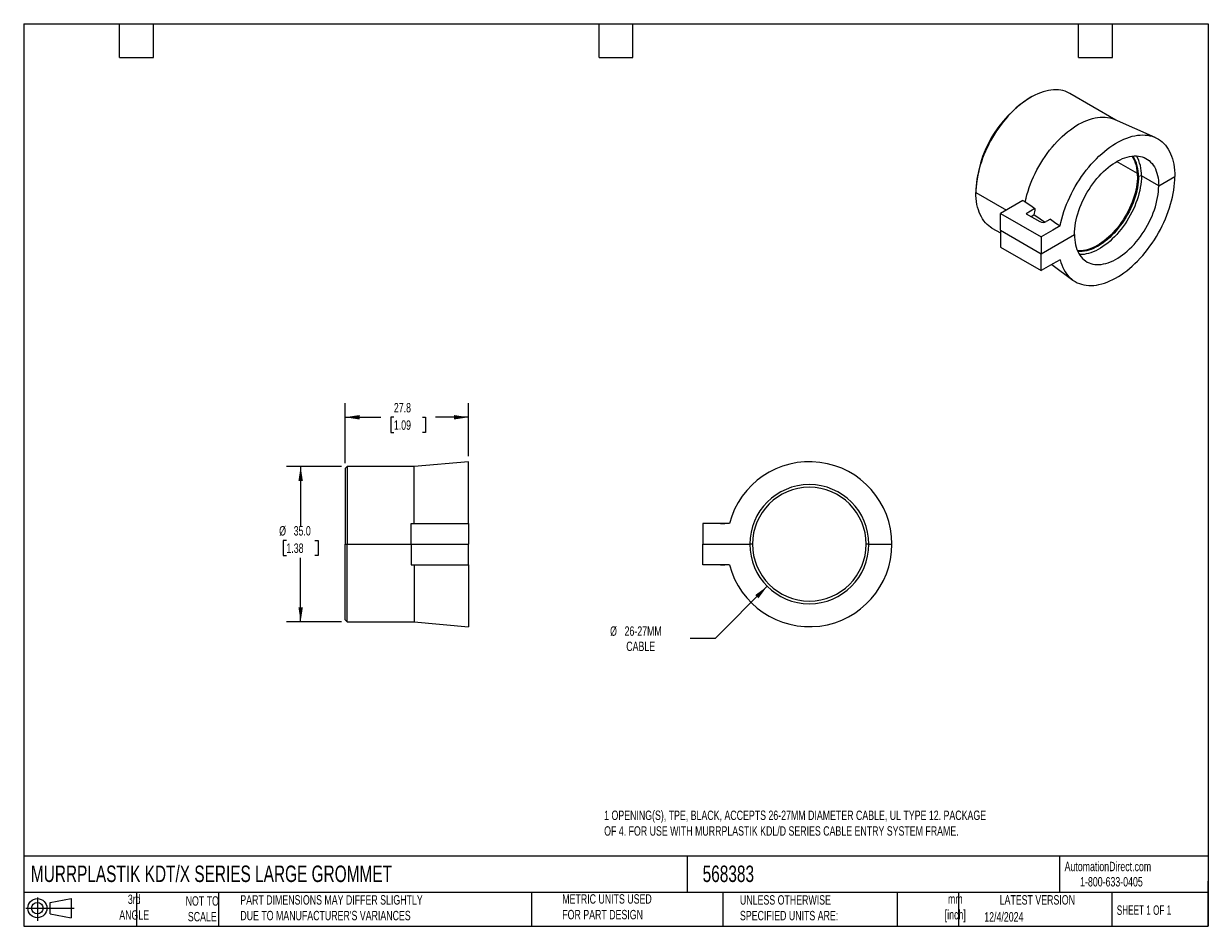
# Model space of a CAD drawing. Header units: millimetres. Extents: x 6 to 273, y 6 to 210.
import ezdxf

# ---------------------------------------------------------------- set-up
doc = ezdxf.new("R2010")
doc.units = ezdxf.units.MM
doc.layers.add('TEXT', color=140, linetype='Continuous', lineweight=25)
doc.styles.add('SLDTEXTSTYLE0', font='TXT', dxfattribs={"width": 0.7})
doc.styles.add('SLDTEXTSTYLE1', font='TXT', dxfattribs={"width": 0.65})
doc.dimstyles.new('SLDDIMSTYLE0', dxfattribs={"dimtxt": 2.158008, "dimasz": 3.302, "dimexe": 0, "dimexo": 0.0625, "dimgap": 0.539502, "dimtad": 0, "dimtih": 1, "dimtoh": 1, "dimrnd": 1e-09, "dimzin": 12, "dimdsep": 46, "dimtxsty": 'SLDTEXTSTYLE0', "dimsah": 1, "dimcen": 0.09, "dimadec": 0, "dimazin": 3, "dimtfac": 1, "dimtofl": 0, "dimtmove": 0, "dimatfit": 3, "dimfxl": 0, "dimfrac": 2, "dimtolj": 1, "dimtzin": 12, "dimarcsym": 0})
doc.dimstyles.new('SLDDIMSTYLE1', dxfattribs={"dimtxt": 2.158008, "dimasz": 3.302, "dimexe": 0, "dimexo": 0.0625, "dimgap": 0.539502, "dimtad": 0, "dimtih": 1, "dimtoh": 1, "dimrnd": 1e-09, "dimzin": 4, "dimdsep": 46, "dimtxsty": 'SLDTEXTSTYLE0', "dimsah": 1, "dimcen": 0.09, "dimadec": 0, "dimazin": 1, "dimtfac": 1, "dimtofl": 0, "dimtmove": 0, "dimatfit": 3, "dimfxl": 0, "dimfrac": 2, "dimtolj": 1, "dimtzin": 12, "dimarcsym": 0})
doc.dimstyles.new('SLDDIMSTYLE2', dxfattribs={"dimtxt": 2.158008, "dimasz": 3.302, "dimexe": 0, "dimexo": 0.0625, "dimgap": 0.539502, "dimtad": 0, "dimtih": 1, "dimtoh": 1, "dimrnd": 1e-09, "dimzin": 12, "dimdsep": 46, "dimtxsty": 'SLDTEXTSTYLE0', "dimsah": 1, "dimcen": 0, "dimadec": 0, "dimazin": 3, "dimtfac": 1, "dimtofl": 0, "dimtmove": 0, "dimatfit": 3, "dimfxl": 0, "dimfrac": 2, "dimtolj": 1, "dimtzin": 12, "dimarcsym": 0})

# ---------------------------------------------------------------- blocks, each defined once
blk = doc.blocks.new('Block11')
at = {"color": 7, "linetype": 'Continuous', "lineweight": 18}
for p, q in [((0, 2.88), (10.87, 2.88)), ((2.59, 5.31), (2.59, 0)), ((5.48, 4.17), (10.18, 5.03)), ((5.48, 1.6), (5.48, 4.17)), ((10.18, 5.03), (10.18, 0.73)), ((5.48, 1.6), (10.18, 0.73))]:
    blk.add_line(p, q, dxfattribs=at)
for radius in [2.15, 1.29]:
    blk.add_circle((2.59, 2.88), radius, dxfattribs=at)
blk = doc.blocks.new('Block12')
at = {"color": 7, "linetype": 'Continuous'}
blk.add_blockref('Block11', (0, 0), dxfattribs=at)
blk = doc.blocks.new('_D')
at = {"color": 7, "linetype": 'Continuous', "lineweight": 0}
for p, q in [((78.7, 110.65), (78.7, 124.12)), ((106.5, 112.22), (106.5, 124.12)), ((78.7, 120.95), (86.77, 120.95)), ((89.69, 120.95), (88.97, 120.95)), ((88.97, 120.95), (88.97, 117.52)), ((96.1, 120.95), (96.83, 120.95)), ((96.83, 120.95), (96.83, 117.52)), ((106.5, 120.95), (99.03, 120.95)), ((88.97, 117.52), (89.69, 117.52)), ((96.83, 117.52), (96.1, 117.52))]:
    blk.add_line(p, q, dxfattribs=at)
at = {"color": 7, "linetype": 'Continuous', "lineweight": 18}
for points in [[(78.7, 120.95), (82.01, 120.44), (82.01, 121.45)], [(106.5, 120.95), (103.2, 121.45), (103.2, 120.44)]]:
    blk.add_solid(points, dxfattribs=at)
at = {"color": 7, "linetype": 'Continuous', "lineweight": 18, "char_height": 2.117, "attachment_point": 1, "style": 'SLDTEXTSTYLE0'}
for s, insert in [('27.8', (89.69, 124.16)), ('1.09', (89.69, 120.25))]:
    blk.add_mtext(s, dxfattribs=dict(at, insert=insert))
blk = doc.blocks.new('_D_1')
at = {"color": 7, "linetype": 'Continuous', "lineweight": 0}
for p, q in [((77.93, 109.88), (65.53, 109.88)), ((68.7, 109.88), (68.7, 96.53)), ((65.5, 93.23), (64.77, 93.23)), ((64.77, 93.23), (64.77, 89.8)), ((71.91, 93.23), (72.63, 93.23)), ((72.63, 93.23), (72.63, 89.8)), ((64.77, 89.8), (65.5, 89.8)), ((68.7, 74.88), (68.7, 89.31)), ((72.63, 89.8), (71.91, 89.8)), ((77.93, 74.88), (65.53, 74.88))]:
    blk.add_line(p, q, dxfattribs=at)
at = {"color": 7, "linetype": 'Continuous', "lineweight": 18}
for points in [[(68.7, 109.88), (68.2, 106.57), (69.21, 106.57)], [(68.7, 74.88), (69.21, 78.18), (68.2, 78.18)]]:
    blk.add_solid(points, dxfattribs=at)
at = {"color": 7, "linetype": 'Continuous', "lineweight": 18, "char_height": 2.117, "attachment_point": 1, "style": 'SLDTEXTSTYLE0'}
for s, insert in [('%%c', (63.87, 96.44)), ('35.0', (67.13, 96.44)), ('1.38', (65.5, 92.53))]:
    blk.add_mtext(s, dxfattribs=dict(at, insert=insert))
blk = doc.blocks.new('_D_2')
at = {"color": 7, "linetype": 'Continuous', "lineweight": 0}
for p, q in [((173.75, 82.9), (161.99, 71.14)), ((161.99, 71.14), (156.43, 71.14))]:
    blk.add_line(p, q, dxfattribs=at)
at = {"color": 7, "linetype": 'Continuous', "lineweight": 18}
blk.add_solid([(173.75, 82.9), (171.06, 80.93), (171.78, 80.21)], dxfattribs=at)
at = {"color": 7, "linetype": 'Continuous', "lineweight": 18, "char_height": 2.117, "attachment_point": 1, "style": 'SLDTEXTSTYLE0'}
for s, insert in [('%%c', (138.37, 73.87)), ('26-27MM', (141.63, 73.87)), ('CABLE', (142.01, 70.44))]:
    blk.add_mtext(s, dxfattribs=dict(at, insert=insert))

msp = doc.modelspace()

# ---------------------------------------------------------------- linework, layer by layer
for p, q in [((233.098, 192.989), (232.744, 192.785)), ((252.234, 187.861), (241.849, 193.856)), ((261.096, 183.94), (251.947, 187.988)), ((257.096, 175.788), (252.402, 178.497)), ((257.096, 175.788), (252.402, 178.497)), ((257.318, 175.17), (257.106, 175.292)), ((257.318, 175.17), (257.106, 175.292)), ((257.987, 175.273), (257.318, 175.17)), ((257.987, 175.273), (257.318, 175.17)), ((261.879, 173.027), (257.987, 175.273)), ((261.879, 173.027), (257.987, 175.273)), ((261.879, 173.027), (265.535, 175.137)), ((261.879, 173.027), (265.535, 175.137)), ((220.725, 171.965), (220.725, 171.557)), ((220.725, 171.965), (220.725, 171.557)), ((220.725, 171.557), (227.584, 167.598)), ((220.725, 171.557), (227.584, 167.598)), ((231.317, 169.753), (226.276, 166.843)), ((231.317, 169.753), (231.826, 169.459)), ((226.276, 166.843), (235.433, 161.557)), ((226.276, 163.046), (226.276, 166.843)), ((234.032, 167.932), (232.039, 166.782)), ((232.039, 166.782), (235.15, 164.986)), ((233.139, 166.147), (233.786, 166.52)), ((237.504, 165.528), (236.565, 164.986)), ((224.351, 163.545), (226.276, 162.433)), ((226.276, 163.046), (235.433, 157.76)), ((226.276, 163.046), (226.276, 159.249)), ((226.276, 163.046), (235.433, 157.76)), ((238.073, 163.08), (235.433, 161.557)), ((239.691, 164.015), (238.073, 163.08)), ((235.433, 157.76), (242.929, 162.087)), ((235.433, 157.76), (242.929, 162.087)), ((235.433, 161.557), (235.433, 157.76)), ((226.276, 159.249), (235.433, 153.963)), ((235.433, 153.963), (235.433, 157.76)), ((238.073, 155.486), (235.433, 153.963)), ((237.788, 155.322), (242.563, 151.837)), ((239.691, 156.421), (238.073, 155.486)), ((79.203, 109.876), (78.703, 109.376)), ((78.703, 109.376), (78.703, 92.376)), ((94.273, 109.876), (79.203, 109.876)), ((106.503, 110.946), (94.273, 109.876)), ((94.273, 97.026), (94.273, 109.876)), ((106.503, 97.026), (106.503, 110.946)), ((93.553, 97.026), (106.503, 97.026)), ((93.553, 92.376), (93.553, 97.026)), ((106.503, 97.026), (106.503, 92.376)), ((159.226, 97.026), (159.226, 92.376)), ((162.958, 97.026), (159.226, 97.026)), ((159.226, 97.026), (159.226, 97.026)), ((165.248, 97.026), (159.226, 97.026)), ((165.248, 97.026), (162.958, 97.026)), ((165.248, 97.026), (163.226, 97.026)), ((163.226, 97.026), (163.226, 97.026)), ((165.248, 97.026), (164.226, 97.026)), ((78.703, 92.376), (79.203, 92.376)), ((78.703, 75.376), (78.703, 92.376)), ((78.703, 92.376), (79.203, 92.376)), ((79.203, 92.376), (93.553, 92.376)), ((79.203, 92.376), (93.553, 92.376)), ((93.553, 92.376), (106.503, 92.376)), ((93.553, 92.376), (106.503, 92.376)), ((93.553, 92.376), (93.553, 87.726)), ((106.503, 87.726), (106.503, 92.376)), ((159.226, 92.376), (169.826, 92.376)), ((159.226, 87.726), (159.226, 92.376)), ((159.226, 92.376), (169.826, 92.376)), ((170.426, 92.376), (169.826, 92.376)), ((170.426, 92.376), (169.826, 92.376)), ((196.626, 92.376), (196.026, 92.376)), ((196.626, 92.376), (196.026, 92.376)), ((196.626, 92.376), (201.796, 92.376)), ((196.626, 92.376), (201.796, 92.376)), ((93.553, 87.726), (106.503, 87.726)), ((94.273, 87.726), (94.273, 74.876)), ((106.503, 87.726), (106.503, 73.806)), ((162.958, 87.726), (159.226, 87.726)), ((165.248, 87.726), (159.226, 87.726)), ((159.226, 87.726), (159.226, 87.726)), ((165.248, 87.726), (162.958, 87.726)), ((163.226, 87.726), (163.226, 87.726)), ((165.248, 87.726), (163.226, 87.726)), ((165.248, 87.726), (164.226, 87.726)), ((78.703, 75.376), (79.203, 74.876)), ((79.203, 74.876), (94.273, 74.876)), ((94.273, 74.876), (106.503, 73.806))]:
    msp.add_line(p, q)
at = {"flags": 128}
for points in [[(241.849, 193.856), (241.74, 193.918), (241.288, 194.141), (240.815, 194.326), (240.323, 194.473), (239.814, 194.58), (239.287, 194.647), (238.745, 194.675), (238.189, 194.664), (237.621, 194.612), (237.041, 194.521), (236.451, 194.391), (235.853, 194.221), (235.249, 194.013), (234.639, 193.767), (234.025, 193.484), (233.408, 193.164), (232.791, 192.808), (232.175, 192.416), (231.561, 191.991), (230.951, 191.533), (230.346, 191.042), (229.748, 190.521), (229.159, 189.971), (228.579, 189.392), (228.01, 188.787), (227.455, 188.157), (226.913, 187.504), (226.386, 186.828), (225.876, 186.133), (225.385, 185.419), (224.912, 184.688), (224.46, 183.942), (224.029, 183.183), (223.621, 182.413), (223.236, 181.634), (222.876, 180.848), (222.541, 180.056), (222.232, 179.261), (221.951, 178.464), (221.697, 177.668), (221.472, 176.875), (221.275, 176.086), (221.108, 175.304), (220.971, 174.53), (220.864, 173.767), (220.787, 173.015), (220.741, 172.278), (220.725, 171.557)], [(231.826, 169.459), (232.007, 170.253), (232.218, 171.052), (232.458, 171.855), (232.726, 172.66), (233.023, 173.465), (233.347, 174.267), (233.697, 175.065), (234.073, 175.856), (234.473, 176.64), (234.897, 177.412), (235.344, 178.173), (235.812, 178.919), (236.3, 179.649), (236.807, 180.361), (237.331, 181.053), (237.872, 181.723), (238.428, 182.371), (238.998, 182.993), (239.579, 183.589), (240.171, 184.156), (240.772, 184.695), (241.381, 185.202), (241.996, 185.677), (242.615, 186.119), (243.237, 186.527), (243.861, 186.899), (244.484, 187.234), (245.105, 187.532), (245.723, 187.792), (246.336, 188.014), (246.943, 188.196), (247.541, 188.339), (248.13, 188.441), (248.707, 188.503), (249.272, 188.525), (249.823, 188.506), (250.359, 188.446), (250.878, 188.346), (251.378, 188.206), (251.86, 188.026), (251.947, 187.988)], [(239.691, 164.015), (239.864, 164.817), (240.066, 165.625), (240.297, 166.438), (240.555, 167.253), (240.842, 168.069), (241.154, 168.884), (241.493, 169.695), (241.858, 170.502), (242.246, 171.302), (242.659, 172.094), (243.093, 172.874), (243.55, 173.643), (244.027, 174.397), (244.523, 175.136), (245.038, 175.857), (245.569, 176.558), (246.117, 177.239), (246.679, 177.898), (247.254, 178.532), (247.841, 179.141), (248.439, 179.723), (249.046, 180.277), (249.661, 180.802), (250.282, 181.296), (250.908, 181.758), (251.538, 182.187), (252.169, 182.582), (252.801, 182.942), (253.432, 183.267), (254.061, 183.555), (254.686, 183.806), (255.306, 184.02), (255.919, 184.196), (256.523, 184.332), (257.119, 184.43), (257.703, 184.489), (258.275, 184.509), (258.833, 184.489), (259.377, 184.431), (259.904, 184.333), (260.414, 184.196), (260.906, 184.02), (261.377, 183.807), (261.828, 183.556), (262.257, 183.267), (262.664, 182.943), (263.046, 182.583), (263.404, 182.187), (263.736, 181.758), (264.042, 181.296), (264.321, 180.803), (264.573, 180.278), (264.796, 179.724), (264.991, 179.142), (265.156, 178.533), (265.292, 177.899), (265.398, 177.24), (265.474, 176.56), (265.52, 175.858), (265.535, 175.137)], [(242.929, 162.087), (242.944, 162.72), (242.99, 163.37), (243.067, 164.033), (243.175, 164.707), (243.312, 165.391), (243.48, 166.082), (243.676, 166.777), (243.901, 167.476), (244.153, 168.174), (244.433, 168.871), (244.738, 169.563), (245.069, 170.248), (245.423, 170.925), (245.8, 171.591), (246.199, 172.244), (246.618, 172.881), (247.056, 173.501), (247.511, 174.102), (247.982, 174.681), (248.468, 175.237), (248.966, 175.768), (249.476, 176.272), (249.995, 176.748), (250.522, 177.194), (251.055, 177.608), (251.593, 177.99), (252.133, 178.338), (252.674, 178.65), (253.215, 178.926), (253.752, 179.165), (254.286, 179.367), (254.813, 179.529), (255.332, 179.653), (255.842, 179.737), (256.34, 179.782), (256.826, 179.786), (257.297, 179.751), (257.752, 179.676), (258.19, 179.562), (258.609, 179.408), (259.008, 179.215), (259.385, 178.985), (259.739, 178.717), (260.069, 178.413), (260.375, 178.074), (260.654, 177.7), (260.907, 177.293), (261.132, 176.854), (261.328, 176.385), (261.495, 175.888), (261.633, 175.363), (261.74, 174.812), (261.817, 174.238), (261.864, 173.642), (261.879, 173.027)], [(239.691, 156.421), (239.864, 155.819), (240.066, 155.244), (240.297, 154.697), (240.555, 154.181), (240.842, 153.695), (241.154, 153.241), (241.493, 152.821), (241.858, 152.435), (242.246, 152.083), (242.659, 151.768), (243.093, 151.489), (243.55, 151.248), (244.027, 151.044), (244.523, 150.879), (245.038, 150.752), (245.569, 150.664), (246.117, 150.615), (246.679, 150.606), (247.254, 150.635), (247.841, 150.704), (248.439, 150.812), (249.046, 150.959), (249.661, 151.145), (250.282, 151.368), (250.908, 151.629), (251.538, 151.926), (252.169, 152.26), (252.801, 152.63), (253.432, 153.034), (254.061, 153.471), (254.686, 153.942), (255.306, 154.444), (255.919, 154.976), (256.523, 155.537), (257.119, 156.126), (257.703, 156.742), (258.275, 157.383), (258.833, 158.047), (259.377, 158.734), (259.904, 159.44), (260.414, 160.166), (260.906, 160.909), (261.377, 161.667), (261.828, 162.439), (262.257, 163.222), (262.664, 164.016), (263.046, 164.818), (263.404, 165.626), (263.736, 166.439), (264.042, 167.254), (264.321, 168.07), (264.573, 168.885), (264.796, 169.697), (264.991, 170.504), (265.156, 171.304), (265.292, 172.095), (265.398, 172.876), (265.474, 173.644), (265.52, 174.398), (265.535, 175.137)], [(257.106, 175.292), (257.091, 174.676), (257.045, 174.043), (256.969, 173.398), (256.862, 172.741), (256.726, 172.075), (256.56, 171.402), (256.366, 170.725), (256.143, 170.046), (255.894, 169.366), (255.617, 168.689), (255.315, 168.017), (254.989, 167.351), (254.639, 166.695), (254.266, 166.05), (253.873, 165.419), (253.46, 164.804), (253.029, 164.206), (252.581, 163.628), (252.117, 163.072), (251.64, 162.54), (251.151, 162.033), (250.651, 161.553), (250.142, 161.102), (249.627, 160.681), (249.106, 160.293), (248.581, 159.937), (248.055, 159.615), (247.529, 159.329), (247.004, 159.079), (246.483, 158.867), (245.968, 158.692), (245.459, 158.556), (244.96, 158.459), (244.47, 158.401), (243.993, 158.382), (243.614, 158.396)], [(257.318, 175.17), (257.303, 174.553), (257.257, 173.921), (257.181, 173.275), (257.074, 172.618), (256.938, 171.953), (256.772, 171.28), (256.578, 170.603), (256.356, 169.923), (256.106, 169.244), (255.829, 168.567), (255.527, 167.894), (255.201, 167.229), (254.851, 166.573), (254.478, 165.928), (254.085, 165.297), (253.672, 164.681), (253.241, 164.084), (252.793, 163.506), (252.329, 162.95), (251.852, 162.417), (251.363, 161.91), (250.863, 161.431), (250.355, 160.98), (249.839, 160.559), (249.318, 160.17), (248.794, 159.814), (248.267, 159.493), (247.741, 159.207), (247.217, 158.957), (246.696, 158.744), (246.18, 158.57), (245.671, 158.433), (245.172, 158.336), (244.682, 158.278), (244.205, 158.26), (243.742, 158.281), (243.662, 158.288)], [(257.987, 175.273), (257.972, 174.64), (257.926, 173.99), (257.849, 173.327), (257.741, 172.653), (257.604, 171.969), (257.436, 171.278), (257.24, 170.582), (257.015, 169.884), (256.763, 169.186), (256.483, 168.489), (256.178, 167.797), (255.847, 167.112), (255.493, 166.435), (255.116, 165.769), (254.717, 165.116), (254.298, 164.479), (253.86, 163.859), (253.405, 163.258), (252.934, 162.679), (252.448, 162.123), (251.95, 161.592), (251.44, 161.087), (250.921, 160.612), (250.394, 160.166), (249.861, 159.751), (249.323, 159.37), (248.783, 159.022), (248.242, 158.71), (247.701, 158.434), (247.164, 158.194), (246.631, 157.993), (246.103, 157.83), (245.584, 157.707), (245.075, 157.623), (244.576, 157.578), (244.09, 157.573), (244.047, 157.575)], [(224.351, 163.545), (224.029, 163.745), (223.621, 164.043), (223.236, 164.378), (222.876, 164.749), (222.541, 165.154), (222.232, 165.593), (221.951, 166.065), (221.697, 166.567), (221.472, 167.101), (221.275, 167.663), (221.108, 168.252), (220.971, 168.867), (220.864, 169.507), (220.787, 170.17), (220.741, 170.854), (220.725, 171.557)], [(242.929, 162.087), (242.944, 161.471), (242.99, 160.875), (243.067, 160.301), (243.175, 159.751), (243.312, 159.226), (243.48, 158.728), (243.676, 158.259), (243.901, 157.82), (244.153, 157.413), (244.433, 157.04), (244.738, 156.7), (245.069, 156.396), (245.423, 156.128), (245.8, 155.898), (246.199, 155.705), (246.618, 155.552), (247.056, 155.437), (247.511, 155.362), (247.982, 155.327), (248.468, 155.331), (248.966, 155.376), (249.476, 155.46), (249.995, 155.584), (250.522, 155.747), (251.055, 155.948), (251.593, 156.187), (252.133, 156.463), (252.674, 156.776), (253.215, 157.123), (253.752, 157.505), (254.286, 157.919), (254.813, 158.365), (255.332, 158.841), (255.842, 159.345), (256.34, 159.876), (256.826, 160.432), (257.297, 161.011), (257.752, 161.612), (258.19, 162.232), (258.609, 162.87), (259.008, 163.522), (259.385, 164.188), (259.739, 164.865), (260.069, 165.551), (260.375, 166.243), (260.654, 166.939), (260.907, 167.638), (261.132, 168.336), (261.328, 169.032), (261.495, 169.722), (261.633, 170.406), (261.74, 171.081), (261.817, 171.744), (261.864, 172.393), (261.879, 173.027)], [(231.826, 169.459), (233.061, 168.604), (234.032, 167.932)], [(236.196, 164.858), (235.175, 165.562), (233.786, 166.52)], [(237.504, 165.528), (238.729, 164.681), (239.691, 164.015)], [(79.203, 109.876), (79.203, 109.871), (79.203, 109.827), (79.203, 109.74), (79.203, 109.61), (79.203, 109.438), (79.203, 109.222), (79.203, 108.965), (79.203, 108.667), (79.203, 108.328), (79.203, 107.949), (79.203, 107.532), (79.203, 107.077), (79.203, 106.585), (79.203, 106.058), (79.203, 105.497), (79.203, 104.904), (79.203, 104.279), (79.203, 103.625), (79.203, 102.943), (79.203, 102.234), (79.203, 101.501), (79.203, 100.746), (79.203, 99.969), (79.203, 99.174), (79.203, 98.362), (79.203, 97.534), (79.203, 96.695), (79.203, 95.844), (79.203, 94.985), (79.203, 94.119), (79.203, 93.249), (79.203, 92.376)], [(163.226, 97.026), (163.245, 97.026), (163.302, 97.026), (163.395, 97.026), (163.519, 97.026), (163.671, 97.026), (163.843, 97.026), (164.031, 97.026), (164.226, 97.026)], [(79.203, 74.876), (79.203, 74.882), (79.203, 74.925), (79.203, 75.012), (79.203, 75.142), (79.203, 75.315), (79.203, 75.53), (79.203, 75.788), (79.203, 76.086), (79.203, 76.425), (79.203, 76.804), (79.203, 77.221), (79.203, 77.676), (79.203, 78.167), (79.203, 78.694), (79.203, 79.255), (79.203, 79.849), (79.203, 80.473), (79.203, 81.127), (79.203, 81.81), (79.203, 82.518), (79.203, 83.251), (79.203, 84.007), (79.203, 84.783), (79.203, 85.579), (79.203, 86.391), (79.203, 87.218), (79.203, 88.058), (79.203, 88.909), (79.203, 89.768), (79.203, 90.634), (79.203, 91.504), (79.203, 92.376)], [(163.226, 87.726), (163.245, 87.726), (163.302, 87.726), (163.395, 87.726), (163.519, 87.726), (163.671, 87.726), (163.843, 87.726), (164.031, 87.726), (164.226, 87.726)]]:
    msp.add_lwpolyline(points, dxfattribs=at)
for centre, radius, start, end in [((246.794, 170.795), 26.095, 122.57569, 177.42969), ((249.249, 175.619), 7.864, 357.61777, 31.68188), ((249.627, 175.528), 7.699, 357.32993, 33.35264), ((249.636, 175.597), 8.358, 357.77968, 30.0712), ((255.973, 163.391), 22.406, 168.30652, 171.97184), ((235.858, 166.35), 1.537, 242.60965, 297.39028), ((183.226, 92.376), 18.57, 0, 165.4986), ((183.226, 92.376), 13.4, 0, 180), ((183.226, 92.376), 12.8, 0, 180), ((183.226, 92.376), 18.57, 194.5014, 0), ((183.226, 92.376), 13.4, 180, 0), ((183.226, 92.376), 12.8, 180, 0)]:
    msp.add_arc(centre, radius, start, end)
at = {"layer": 'TEXT'}
for p, q in [((6.35, 209.55), (273.05, 209.55)), ((6.35, 209.55), (6.35, 6.35)), ((27.94, 201.93), (27.94, 209.55)), ((35.56, 201.93), (35.56, 209.55)), ((135.89, 201.93), (135.89, 209.55)), ((143.51, 201.93), (143.51, 209.55)), ((243.84, 201.93), (243.84, 209.55)), ((251.46, 201.93), (251.46, 209.55)), ((273.05, 209.55), (273.05, 6.35)), ((27.94, 201.93), (35.56, 201.93)), ((135.89, 201.93), (143.51, 201.93)), ((243.84, 201.93), (251.46, 201.93)), ((273.05, 22.126), (6.35, 22.126)), ((155.759, 22.126), (155.759, 13.97)), ((239.575, 22.126), (239.575, 13.97)), ((273.05, 6.35), (273.05, 16.51)), ((273.05, 13.97), (6.35, 13.97)), ((31.75, 13.97), (31.75, 6.35)), ((50.212, 13.97), (50.212, 6.35)), ((120.646, 13.97), (120.646, 6.35)), ((163.78, 13.97), (163.78, 6.35)), ((203.024, 13.97), (203.024, 6.35)), ((216.812, 13.97), (216.812, 6.35)), ((251.349, 13.97), (251.349, 6.35)), ((6.35, 6.35), (273.05, 6.35))]:
    msp.add_line(p, q, dxfattribs=at)

# ---------------------------------------------------------------- block references
msp.add_blockref('Block12', (6.838, 7.554), dxfattribs=at)

# ---------------------------------------------------------------- texts
at = {"color": 7, "linetype": 'Continuous', "lineweight": 0, "insert": (137.03, 32.401), "char_height": 2.116667, "attachment_point": 1, "style": 'SLDTEXTSTYLE0'}
msp.add_mtext('1 OPENING(S), TPE, BLACK, ACCEPTS 26-27MM DIAMETER CABLE, UL TYPE 12. PACKAGE ^JOF 4. FOR USE WITH MURRPLASTIK KDL/D SERIES CABLE ENTRY SYSTEM FRAME.', dxfattribs=at)
at = {"color": 179, "linetype": 'Continuous', "lineweight": 18, "char_height": 2.11667, "attachment_point": 1, "style": 'SLDTEXTSTYLE0'}
for s, insert in [('AutomationDirect.com', (240.695, 20.877)), ('1-800-633-0405', (244.192, 17.437))]:
    msp.add_mtext(s, dxfattribs=dict(at, insert=insert))
at = {"layer": 'TEXT'}
for s, insert, char_height, attachment_point, style in [('MURRPLASTIK KDT/X SERIES LARGE GROMMET', (7.966, 20.023), 3.70417, 1, 'SLDTEXTSTYLE0'), ('568383', (159.208, 20.023), 3.7042, 1, 'SLDTEXTSTYLE0'), ('3rd^JANGLE', (31.233, 13.488), 2.1167, 2, 'SLDTEXTSTYLE0'), ("PART DIMENSIONS MAY DIFFER SLIGHTLY ^JDUE TO MANUFACTURER'S VARIANCES", (55.119, 13.357), 2.11667, 1, 'SLDTEXTSTYLE0'), ('METRIC UNITS USED ^JFOR PART DESIGN', (127.604, 13.572), 2.11667, 1, 'SLDTEXTSTYLE0'), ('UNLESS OTHERWISE ^JSPECIFIED UNITS ARE:', (167.608, 13.35), 2.11667, 1, 'SLDTEXTSTYLE0'), ('LATEST VERSION', (234.552, 13.364), 2.11667, 2, 'SLDTEXTSTYLE0'), ('NOT TO^JSCALE', (46.556, 13.115), 2.11667, 2, 'SLDTEXTSTYLE0'), ('mm^J[inch]', (216.085, 13.551), 2.1167, 2, 'SLDTEXTSTYLE0'), ('SHEET 1 OF 1', (252.441, 11.051), 2.11667, 1, 'SLDTEXTSTYLE1'), ('12/4/2024', (222.613, 9.537), 2.1167, 1, 'SLDTEXTSTYLE0')]:
    msp.add_mtext(s, dxfattribs=dict(at, insert=insert, char_height=char_height, attachment_point=attachment_point, style=style))

# ---------------------------------------------------------------- dimensions: what is measured, and where the dimension line sits
at = {"color": 7, "linetype": 'Continuous', "lineweight": 18}
dim = msp.add_linear_dim(base=(106.503, 120.946), p1=(78.703, 109.376), p2=(106.503, 110.946), dimstyle='SLDDIMSTYLE0', dxfattribs=at)
dim.commit()
dim.dimension.update_dxf_attribs({"geometry": '_D', "text_midpoint": (92.897, 120.946), "dimtype": 160})
dim = msp.add_linear_dim(base=(68.703, 74.876), p1=(79.203, 109.876), p2=(79.203, 74.876), angle=90, text='%%c<>', dimstyle='SLDDIMSTYLE1', dxfattribs=at)
dim.commit()
dim.dimension.update_dxf_attribs({"geometry": '_D_1', "text_midpoint": (68.703, 92.923), "dimtype": 160})
dim = msp.add_radius_dim(center=(183.226, 92.376), mpoint=(173.751, 82.901), text='%%c26-27MM\\PCABLE', dimstyle='SLDDIMSTYLE2', override={"dimpost": '<>'}, dxfattribs=at)
dim.commit()
dim.dimension.update_dxf_attribs({"geometry": '_D_2', "text_midpoint": (146.607, 71.14), "dimtype": 164})

doc.saveas('drawing.dxf')
